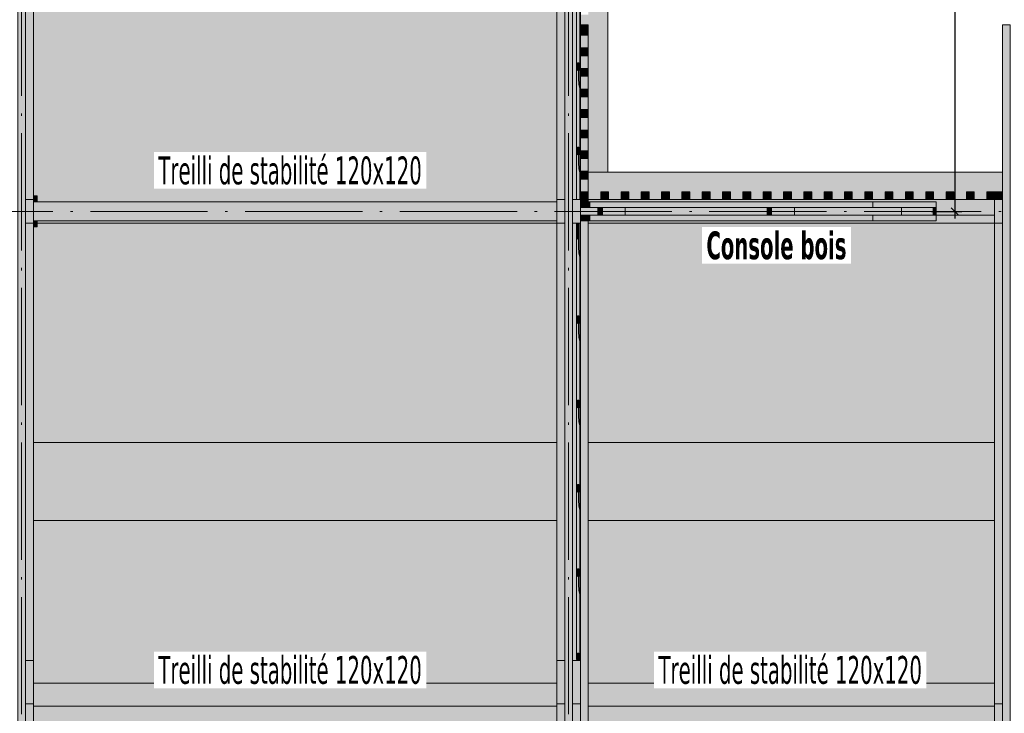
# Model space of a CAD drawing. Header units: millimetres. Extents: x 0 to 1517, y -116 to 725.
# Tile 76 of 256: x 738 to 822, y -5 to 55. Entities that reach past the tile are written whole.
import ezdxf

# ---------------------------------------------------------------- set-up
doc = ezdxf.new("R2010")
doc.units = ezdxf.units.MM
doc.linetypes.add('CADWORK_5', pattern=[13.2, 10, -1.5, 0.2, -1.5])
doc.layers.add('Ech.1_75', color=7, linetype='Continuous')
doc.styles.add('tahoma-', font='txt', dxfattribs={"height": 1})
doc.styles.add('tahoma-b', font='txt', dxfattribs={"height": 1})
doc.styles.add('tahoma-z-r', font='txt', dxfattribs={"width": 0.704918})
doc.dimstyles.new('ISO-25', dxfattribs={"dimtxt": 2.5, "dimasz": 2.5, "dimexe": 1.25, "dimexo": 0.625, "dimtad": 1, "dimtxsty": 'Standard', "dimcen": 2.5, "dimadec": 0, "dimazin": 0, "dimtfac": 1, "dimtmove": 0, "dimatfit": 3, "dimfxl": 1, "dimarcsym": 0})

# ---------------------------------------------------------------- blocks, each defined once
blk = doc.blocks.new('cw-dimension-symbol2')
at = {"color": 0, "linetype": 'Continuous', "lineweight": -2}
for p, q in [((-1, 0), (1, 0)), ((-0.5, -0.5), (0.5, 0.5))]:
    blk.add_line(p, q, dxfattribs=at)
blk = doc.blocks.new('*D210')
at = {"layer": 'Defpoints', "color": 0}
for p in [(816.193, 93.655), (816.193, 38.322), (818.193, 38.322)]:
    blk.add_point(p, dxfattribs=at)
at = {"layer": 'Ech.1_75', "color": 0, "linetype": 'Continuous', "lineweight": -2}
for p, q in [((816.193, 93.655), (818.793, 93.655)), ((818.193, 93.055), (818.193, 38.922)), ((816.193, 38.322), (818.793, 38.322))]:
    blk.add_line(p, q, dxfattribs=at)
at = {"layer": 'Ech.1_75', "color": 0, "lineweight": -2, "xscale": 0.6000000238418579, "yscale": 0.6000000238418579, "zscale": 0.6000000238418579}
for p, rotation in [((818.193, 93.655), 90), ((818.193, 38.322), 270)]:
    blk.add_blockref('cw-dimension-symbol2', p, dxfattribs=dict(at, rotation=rotation))
at = {"layer": 'Ech.1_75', "color": 7, "linetype": 'Continuous', "lineweight": 5, "insert": (815.943, 65.988), "char_height": 2.5, "attachment_point": 5, "rotation": 90, "style": 'tahoma-z-r'}
blk.add_mtext('4150', dxfattribs=at)

msp = doc.modelspace()

# ---------------------------------------------------------------- hatches: boundary and pattern name
at = {"layer": 'Ech.1_75', "linetype": 'Continuous', "lineweight": 5, "true_color": 0xf3f3f3, "transparency": 33554687}
for points in [[(784.249, 56.455), (783.931, 56.455), (783.931, 56.588), (783.964, 56.588), (783.964, 64.855), (783.931, 64.855), (783.931, 64.988), (784.249, 64.988), (784.249, 92.655), (783.582, 92.655), (783.582, 92.855), (739.582, 92.855), (739.582, 39.655), (739.916, 39.655), (739.916, 39.122), (784.249, 39.122), (784.249, 56.455)], [(788.582, 92.855), (786.916, 92.855), (786.916, 91.988), (786.249, 91.988), (786.249, 90.9), (786.916, 90.9), (786.916, 90.233), (786.249, 90.233), (786.249, 89.144), (786.916, 89.144), (786.916, 88.477), (786.249, 88.477), (786.249, 87.388), (786.916, 87.388), (786.916, 86.722), (786.249, 86.722), (786.249, 85.633), (786.916, 85.633), (786.916, 84.966), (786.249, 84.966), (786.249, 83.877), (786.916, 83.877), (786.916, 83.211), (786.249, 83.211), (786.249, 82.122), (786.916, 82.122), (786.916, 81.455), (786.249, 81.455), (786.249, 80.366), (786.916, 80.366), (786.916, 79.7), (786.249, 79.7), (786.249, 78.611), (786.916, 78.611), (786.916, 77.944), (786.249, 77.944), (786.249, 76.855), (786.916, 76.855), (786.916, 76.188), (786.249, 76.188), (786.249, 75.1), (786.916, 75.1), (786.916, 74.433), (786.249, 74.433), (786.249, 73.344), (786.916, 73.344), (786.916, 72.677), (786.249, 72.677), (786.249, 71.588), (786.916, 71.588), (786.916, 70.922), (786.249, 70.922), (786.249, 69.833), (786.916, 69.833), (786.916, 69.166), (786.249, 69.166), (786.249, 68.077), (786.916, 68.077), (786.916, 67.411), (786.249, 67.411), (786.249, 66.322), (786.916, 66.322), (786.916, 65.655), (786.249, 65.655), (786.249, 65.188), (786.356, 65.188), (786.356, 65.088), (786.782, 65.088, -0.414214), (787.216, 64.655), (787.216, 63.042), (786.882, 63.042), (786.882, 63.9), (786.249, 63.9), (786.249, 62.811), (786.916, 62.811), (786.916, 62.144), (786.249, 62.144), (786.249, 61.055), (786.916, 61.055), (786.916, 60.388), (786.249, 60.388), (786.249, 59.3), (786.916, 59.3), (786.916, 58.633), (786.249, 58.633), (786.249, 57.544), (786.916, 57.544), (786.916, 56.877), (786.249, 56.877), (786.249, 55.788), (786.916, 55.788), (786.916, 55.122), (786.249, 55.122), (786.249, 54.25), (786.916, 54.25), (786.916, 41.655), (788.582, 41.655), (788.582, 92.855)], [(822.249, 41.655), (786.916, 41.655), (786.916, 39.322), (787.982, 39.322), (787.982, 39.988), (788.649, 39.988), (788.649, 39.322), (789.716, 39.322), (789.716, 39.988), (790.382, 39.988), (790.382, 39.322), (791.449, 39.322), (791.449, 39.988), (792.116, 39.988), (792.116, 39.322), (793.182, 39.322), (793.182, 39.988), (793.849, 39.988), (793.849, 39.322), (794.916, 39.322), (794.916, 39.988), (795.582, 39.988), (795.582, 39.322), (796.649, 39.322), (796.649, 39.988), (797.316, 39.988), (797.316, 39.322), (798.382, 39.322), (798.382, 39.988), (799.049, 39.988), (799.049, 39.322), (800.116, 39.322), (800.116, 39.988), (800.782, 39.988), (800.782, 39.322), (801.849, 39.322), (801.849, 39.988), (802.516, 39.988), (802.516, 39.322), (803.582, 39.322), (803.582, 39.988), (804.249, 39.988), (804.249, 39.322), (805.316, 39.322), (805.316, 39.988), (805.982, 39.988), (805.982, 39.322), (807.049, 39.322), (807.049, 39.988), (807.716, 39.988), (807.716, 39.322), (808.782, 39.322), (808.782, 39.988), (809.449, 39.988), (809.449, 39.322), (810.516, 39.322), (810.516, 39.988), (811.182, 39.988), (811.182, 39.322), (812.249, 39.322), (812.249, 39.988), (812.916, 39.988), (812.916, 39.322), (813.982, 39.322), (813.982, 39.988), (814.649, 39.988), (814.649, 39.322), (815.716, 39.322), (815.716, 39.988), (816.382, 39.988), (816.382, 39.322), (817.449, 39.322), (817.449, 39.988), (818.116, 39.988), (818.116, 39.322), (819.182, 39.322), (819.182, 39.988), (819.849, 39.988), (819.849, 39.322), (820.916, 39.322), (820.916, 39.988), (822.249, 39.988), (822.249, 41.655)], [(739.916, 39.655), (739.582, 39.655), (739.582, 39.122), (739.916, 39.122), (739.916, 39.655)], [(822.249, 39.988), (821.582, 39.988), (821.582, 39.322), (822.249, 39.322), (822.249, 39.988)], [(786.916, 37.322), (821.582, 37.322), (821.582, 37.988), (816.607, 37.988), (816.607, 37.522), (786.916, 37.522), (786.916, 37.322)], [(739.916, 37.522), (739.582, 37.522), (739.582, 36.988), (739.916, 36.988), (739.916, 37.522)], [(739.582, 18.588), (784.249, 18.588), (784.249, 37.322), (739.916, 37.322), (739.916, 36.988), (739.582, 36.988), (739.582, 18.588)], [(739.916, 37.322), (784.249, 37.322), (784.249, 37.522), (739.916, 37.522), (739.916, 37.322)], [(786.916, 18.588), (821.582, 18.588), (821.582, 37.322), (786.916, 37.322), (786.916, 18.588)], [(739.582, 11.922), (784.249, 11.922), (784.249, 18.588), (739.582, 18.588), (739.582, 11.922)], [(786.916, 11.922), (821.582, 11.922), (821.582, 18.588), (786.916, 18.588), (786.916, 11.922)], [(784.249, 11.922), (739.582, 11.922), (739.582, -1.945), (784.249, -1.945), (784.249, 11.922)], [(821.582, 11.922), (786.916, 11.922), (786.916, -1.945), (821.582, -1.945), (821.582, 11.922)], [(784.249, -1.945), (739.582, -1.945), (739.582, -3.924), (784.249, -3.924), (784.249, -1.945)], [(821.582, -1.945), (786.916, -1.945), (786.916, -3.924), (821.582, -3.924), (821.582, -1.945)]]:
    msp.add_hatch(color=7, dxfattribs=at).paths.add_polyline_path(points)
at = {"layer": 'Ech.1_75', "linetype": 'Continuous', "lineweight": 5, "true_color": 0xd4c4b3, "transparency": 33554687}
for points in [[(785.916, 92.655), (785.582, 92.655), (785.582, 39.322), (785.916, 39.322), (785.916, 92.655)], [(786.249, 92.655), (786.209, 92.655), (786.209, 39.322), (786.249, 39.322), (786.249, 92.655)], [(738.249, -86.273), (738.916, -86.273), (738.916, 88.189), (738.249, 88.189), (738.249, -86.273)], [(785.582, 88.189), (784.916, 88.189), (784.916, -86.273), (785.582, -86.273), (785.582, 88.189)], [(739.582, 57.958), (738.916, 57.958), (738.916, 39.322), (739.582, 39.322), (739.582, 57.958)], [(784.249, 39.322), (784.916, 39.322), (784.916, 57.958), (784.249, 57.958), (784.249, 39.322)], [(786.249, 54.033), (786.916, 54.033), (786.916, 54.25), (786.249, 54.25), (786.249, 54.033)], [(822.916, 54.25), (822.249, 54.25), (822.249, -16.012), (822.916, -16.012), (822.916, 54.25)], [(786.916, 53.366), (786.249, 53.366), (786.249, 52.277), (786.916, 52.277), (786.916, 53.366)], [(786.916, 51.611), (786.249, 51.611), (786.249, 50.522), (786.916, 50.522), (786.916, 51.611)], [(786.916, 49.855), (786.249, 49.855), (786.249, 48.766), (786.916, 48.766), (786.916, 49.855)], [(786.916, 48.1), (786.249, 48.1), (786.249, 47.011), (786.916, 47.011), (786.916, 48.1)], [(786.916, 46.344), (786.249, 46.344), (786.249, 45.255), (786.916, 45.255), (786.916, 46.344)], [(786.916, 44.588), (786.249, 44.588), (786.249, 43.5), (786.916, 43.5), (786.916, 44.588)], [(786.916, 42.833), (786.249, 42.833), (786.249, 41.744), (786.916, 41.744), (786.916, 42.833)], [(786.916, 41.077), (786.249, 41.077), (786.249, 39.988), (786.916, 39.988), (786.916, 41.077)], [(786.916, 39.322), (786.249, 39.322), (786.249, 39.122), (786.916, 39.122), (786.916, 39.322)], [(786.249, 37.988), (787.752, 37.988), (787.752, 38.655), (786.249, 38.655), (786.249, 37.988)], [(790.08, 37.988), (802.179, 37.988), (802.179, 38.655), (790.08, 38.655), (790.08, 37.988)], [(804.508, 37.988), (813.633, 37.988), (813.633, 38.655), (804.508, 38.655), (804.508, 37.988)], [(816.607, 38.655), (816.349, 38.655), (816.349, 37.988), (816.607, 37.988), (816.607, 38.655)], [(739.582, 37.322), (738.916, 37.322), (738.916, -0.032), (739.582, -0.032), (739.582, 37.322)], [(784.249, -0.032), (784.916, -0.032), (784.916, 37.322), (784.249, 37.322), (784.249, -0.032)], [(785.916, 37.322), (785.582, 37.322), (785.582, -0.032), (785.956, -0.032), (785.916, 0.128), (785.916, 37.322)], [(786.249, 37.322), (786.209, 37.322), (786.209, 0.128), (786.169, -0.032), (786.249, -0.032), (786.249, 37.322)], [(786.916, 37.522), (786.249, 37.522), (786.249, -16.012), (786.916, -16.012), (786.916, 37.522)], [(821.582, -3.724), (822.249, -3.724), (822.249, 37.322), (821.582, 37.322), (821.582, -3.724)], [(786.109, 0.608), (786.016, 0.608), (786.016, -0.032), (786.109, -0.032), (786.109, 0.608)], [(738.916, -3.724), (739.582, -3.724), (739.582, -0.032), (738.916, -0.032), (738.916, -3.724)], [(784.249, -3.724), (784.916, -3.724), (784.916, -0.032), (784.249, -0.032), (784.249, -3.724)], [(785.582, -3.724), (786.249, -3.724), (786.249, -0.032), (785.582, -0.032), (785.582, -3.724)]]:
    msp.add_hatch(color=9, dxfattribs=at).paths.add_polyline_path(points)
at = {"layer": 'Ech.1_75', "linetype": 'Continuous', "lineweight": 5, "true_color": 0xeae1d7, "transparency": 33554687}
for points in [[(786.102, 58.155), (786.022, 58.155), (786.022, 57.568), (785.956, 57.568), (785.916, 57.408), (785.916, 50.528), (785.956, 50.368), (786.016, 50.368), (786.016, 51.008), (786.109, 51.008), (786.109, 50.368), (786.169, 50.368), (786.209, 50.528), (786.209, 56.021), (786.173, 56.118), (786.143, 56.244), (786.121, 56.392), (786.107, 56.557), (786.102, 56.707), (786.102, 56.729), (786.102, 58.155)], [(786.102, 50.955), (786.022, 50.955), (786.022, 50.368), (785.956, 50.368), (785.916, 50.208), (785.916, 43.328), (785.956, 43.168), (786.016, 43.168), (786.016, 43.808), (786.109, 43.808), (786.109, 43.168), (786.169, 43.168), (786.209, 43.328), (786.209, 48.821), (786.173, 48.918), (786.143, 49.044), (786.121, 49.192), (786.107, 49.357), (786.102, 49.507), (786.102, 49.529), (786.102, 50.955)], [(785.916, 50.208), (785.956, 50.368), (785.916, 50.528), (785.916, 50.208)], [(786.022, 51.008), (786.016, 51.008), (786.016, 50.368), (786.022, 50.368), (786.022, 51.008)], [(786.102, 51.008), (786.022, 51.008), (786.022, 50.955), (786.102, 50.955), (786.102, 51.008)], [(786.169, 50.368), (786.109, 50.368), (786.109, 51.008), (786.102, 51.008), (786.102, 49.529), (786.102, 49.507), (786.107, 49.357), (786.121, 49.192), (786.143, 49.044), (786.173, 48.918), (786.209, 48.821), (786.209, 50.528), (786.169, 50.368)], [(785.916, 39.322), (786.209, 39.322), (786.209, 41.621), (786.173, 41.718), (786.143, 41.844), (786.121, 41.992), (786.107, 42.157), (786.102, 42.307), (786.102, 42.329), (786.102, 43.755), (786.022, 43.755), (786.022, 43.168), (785.956, 43.168), (785.916, 43.008), (785.916, 39.322)], [(786.022, 43.808), (786.016, 43.808), (786.016, 43.168), (786.022, 43.168), (786.022, 43.808)], [(786.102, 43.808), (786.022, 43.808), (786.022, 43.755), (786.102, 43.755), (786.102, 43.808)], [(786.169, 43.168), (786.109, 43.168), (786.109, 43.808), (786.102, 43.808), (786.102, 42.329), (786.102, 42.307), (786.107, 42.157), (786.121, 41.992), (786.143, 41.844), (786.173, 41.718), (786.209, 41.621), (786.209, 43.328), (786.169, 43.168)], [(785.916, 43.008), (785.956, 43.168), (785.916, 43.328), (785.916, 43.008)], [(785.956, 37.322), (785.916, 37.322), (785.916, 35.808), (785.956, 35.968), (785.956, 37.322)], [(785.956, 35.968), (786.022, 35.968), (786.022, 37.322), (785.956, 37.322), (785.956, 35.968)], [(786.022, 36.555), (786.102, 36.555), (786.102, 37.322), (786.022, 37.322), (786.022, 36.555)], [(786.209, 37.322), (786.102, 37.322), (786.102, 35.129), (786.102, 35.107), (786.107, 34.957), (786.121, 34.792), (786.143, 34.644), (786.173, 34.518), (786.209, 34.421), (786.209, 37.322)], [(786.102, 36.555), (786.022, 36.555), (786.022, 35.968), (785.956, 35.968), (785.916, 35.808), (785.916, 28.928), (785.956, 28.768), (786.016, 28.768), (786.016, 29.408), (786.109, 29.408), (786.109, 28.768), (786.169, 28.768), (786.209, 28.928), (786.209, 34.421), (786.173, 34.518), (786.143, 34.644), (786.121, 34.792), (786.107, 34.957), (786.102, 35.107), (786.102, 35.129), (786.102, 36.555)], [(786.022, 29.408), (786.016, 29.408), (786.016, 28.768), (786.022, 28.768), (786.022, 29.408)], [(786.102, 29.408), (786.022, 29.408), (786.022, 29.355), (786.102, 29.355), (786.102, 29.408)], [(786.169, 28.768), (786.109, 28.768), (786.109, 29.408), (786.102, 29.408), (786.102, 27.929), (786.102, 27.907), (786.107, 27.757), (786.121, 27.592), (786.143, 27.444), (786.173, 27.318), (786.209, 27.221), (786.209, 28.928), (786.169, 28.768)], [(786.102, 29.355), (786.022, 29.355), (786.022, 28.768), (785.956, 28.768), (785.916, 28.608), (785.916, 21.728), (785.956, 21.568), (786.016, 21.568), (786.016, 22.208), (786.109, 22.208), (786.109, 21.568), (786.169, 21.568), (786.209, 21.728), (786.209, 27.221), (786.173, 27.318), (786.143, 27.444), (786.121, 27.592), (786.107, 27.757), (786.102, 27.907), (786.102, 27.929), (786.102, 29.355)], [(785.916, 28.608), (785.956, 28.768), (785.916, 28.928), (785.916, 28.608)], [(786.102, 22.155), (786.022, 22.155), (786.022, 21.568), (785.956, 21.568), (785.916, 21.408), (785.916, 14.528), (785.956, 14.368), (786.016, 14.368), (786.016, 15.008), (786.109, 15.008), (786.109, 14.368), (786.169, 14.368), (786.209, 14.528), (786.209, 20.021), (786.173, 20.118), (786.143, 20.244), (786.121, 20.392), (786.107, 20.557), (786.102, 20.707), (786.102, 20.729), (786.102, 22.155)], [(786.022, 22.208), (786.016, 22.208), (786.016, 21.568), (786.022, 21.568), (786.022, 22.208)], [(786.102, 22.208), (786.022, 22.208), (786.022, 22.155), (786.102, 22.155), (786.102, 22.208)], [(786.169, 21.568), (786.109, 21.568), (786.109, 22.208), (786.102, 22.208), (786.102, 20.729), (786.102, 20.707), (786.107, 20.557), (786.121, 20.392), (786.143, 20.244), (786.173, 20.118), (786.209, 20.021), (786.209, 21.728), (786.169, 21.568)], [(785.916, 21.408), (785.956, 21.568), (785.916, 21.728), (785.916, 21.408)], [(786.102, 14.955), (786.022, 14.955), (786.022, 14.368), (785.956, 14.368), (785.916, 14.208), (785.916, 7.328), (785.956, 7.168), (786.016, 7.168), (786.016, 7.808), (786.109, 7.808), (786.109, 7.168), (786.169, 7.168), (786.209, 7.328), (786.209, 12.821), (786.173, 12.918), (786.143, 13.044), (786.121, 13.192), (786.107, 13.357), (786.102, 13.507), (786.102, 13.529), (786.102, 14.955)], [(785.916, 14.208), (785.956, 14.368), (785.916, 14.528), (785.916, 14.208)], [(786.022, 15.008), (786.016, 15.008), (786.016, 14.368), (786.022, 14.368), (786.022, 15.008)], [(786.102, 15.008), (786.022, 15.008), (786.022, 14.955), (786.102, 14.955), (786.102, 15.008)], [(786.169, 14.368), (786.109, 14.368), (786.109, 15.008), (786.102, 15.008), (786.102, 13.529), (786.102, 13.507), (786.107, 13.357), (786.121, 13.192), (786.143, 13.044), (786.173, 12.918), (786.209, 12.821), (786.209, 14.528), (786.169, 14.368)], [(786.102, 7.755), (786.022, 7.755), (786.022, 7.168), (785.956, 7.168), (785.916, 7.008), (785.916, 0.128), (785.956, -0.032), (786.016, -0.032), (786.016, 0.608), (786.109, 0.608), (786.109, -0.032), (786.169, -0.032), (786.209, 0.128), (786.209, 5.621), (786.173, 5.718), (786.143, 5.844), (786.121, 5.992), (786.107, 6.157), (786.102, 6.307), (786.102, 6.329), (786.102, 7.755)], [(786.022, 7.808), (786.016, 7.808), (786.016, 7.168), (786.022, 7.168), (786.022, 7.808)], [(786.102, 7.808), (786.022, 7.808), (786.022, 7.755), (786.102, 7.755), (786.102, 7.808)], [(786.169, 7.168), (786.109, 7.168), (786.109, 7.808), (786.102, 7.808), (786.102, 6.329), (786.102, 6.307), (786.107, 6.157), (786.121, 5.992), (786.143, 5.844), (786.173, 5.718), (786.209, 5.621), (786.209, 7.328), (786.169, 7.168)], [(785.956, 7.168), (785.916, 7.328), (785.916, 7.008), (785.956, 7.168)]]:
    msp.add_hatch(color=254, dxfattribs=at).paths.add_polyline_path(points)
at = {"layer": 'Ech.1_75', "linetype": 'Continuous', "lineweight": 5, "true_color": 0xeaddd7, "transparency": 33554687}
for points in [[(786.249, 53.366), (786.916, 53.366), (786.916, 54.033), (786.249, 54.033), (786.249, 53.366)], [(786.249, 51.611), (786.916, 51.611), (786.916, 52.277), (786.249, 52.277), (786.249, 51.611)], [(786.249, 49.855), (786.916, 49.855), (786.916, 50.522), (786.249, 50.522), (786.249, 49.855)], [(786.249, 48.1), (786.916, 48.1), (786.916, 48.766), (786.249, 48.766), (786.249, 48.1)], [(786.249, 46.344), (786.916, 46.344), (786.916, 47.011), (786.249, 47.011), (786.249, 46.344)], [(786.249, 44.588), (786.916, 44.588), (786.916, 45.255), (786.249, 45.255), (786.249, 44.588)], [(786.249, 42.833), (786.916, 42.833), (786.916, 43.5), (786.249, 43.5), (786.249, 42.833)], [(786.249, 41.077), (786.916, 41.077), (786.916, 41.744), (786.249, 41.744), (786.249, 41.077)], [(786.249, 39.322), (786.916, 39.322), (786.916, 39.988), (786.249, 39.988), (786.249, 39.322)], [(787.982, 39.322), (788.649, 39.322), (788.649, 39.988), (787.982, 39.988), (787.982, 39.322)], [(789.716, 39.322), (790.382, 39.322), (790.382, 39.988), (789.716, 39.988), (789.716, 39.322)], [(791.449, 39.322), (792.116, 39.322), (792.116, 39.988), (791.449, 39.988), (791.449, 39.322)], [(793.182, 39.322), (793.849, 39.322), (793.849, 39.988), (793.182, 39.988), (793.182, 39.322)], [(794.916, 39.322), (795.582, 39.322), (795.582, 39.988), (794.916, 39.988), (794.916, 39.322)], [(796.649, 39.322), (797.316, 39.322), (797.316, 39.988), (796.649, 39.988), (796.649, 39.322)], [(798.382, 39.322), (799.049, 39.322), (799.049, 39.988), (798.382, 39.988), (798.382, 39.322)], [(800.116, 39.322), (800.782, 39.322), (800.782, 39.988), (800.116, 39.988), (800.116, 39.322)], [(801.849, 39.322), (802.516, 39.322), (802.516, 39.988), (801.849, 39.988), (801.849, 39.322)], [(803.582, 39.322), (804.249, 39.322), (804.249, 39.988), (803.582, 39.988), (803.582, 39.322)], [(805.316, 39.322), (805.982, 39.322), (805.982, 39.988), (805.316, 39.988), (805.316, 39.322)], [(807.049, 39.322), (807.716, 39.322), (807.716, 39.988), (807.049, 39.988), (807.049, 39.322)], [(808.782, 39.322), (809.449, 39.322), (809.449, 39.988), (808.782, 39.988), (808.782, 39.322)], [(810.516, 39.322), (811.182, 39.322), (811.182, 39.988), (810.516, 39.988), (810.516, 39.322)], [(812.249, 39.322), (812.916, 39.322), (812.916, 39.988), (812.249, 39.988), (812.249, 39.322)], [(813.982, 39.322), (814.649, 39.322), (814.649, 39.988), (813.982, 39.988), (813.982, 39.322)], [(815.716, 39.322), (816.382, 39.322), (816.382, 39.988), (815.716, 39.988), (815.716, 39.322)], [(817.449, 39.322), (818.116, 39.322), (818.116, 39.988), (817.449, 39.988), (817.449, 39.322)], [(819.182, 39.322), (819.849, 39.322), (819.849, 39.988), (819.182, 39.988), (819.182, 39.322)], [(820.916, 39.322), (821.582, 39.322), (821.582, 39.988), (820.916, 39.988), (820.916, 39.322)]]:
    msp.add_hatch(color=254, dxfattribs=at).paths.add_polyline_path(points)
at = {"layer": 'Ech.1_75', "linetype": 'Continuous', "lineweight": 5, "true_color": 0xe0c8b3, "transparency": 33554687}
for points in [[(738.916, 37.322), (739.582, 37.322), (739.582, 39.322), (738.916, 39.322), (738.916, 37.322)], [(784.916, 39.322), (784.249, 39.322), (784.249, 37.322), (784.916, 37.322), (784.916, 39.322)], [(786.249, 39.322), (785.582, 39.322), (785.582, 37.322), (786.249, 37.322), (786.249, 39.322)], [(822.249, 39.322), (821.582, 39.322), (821.582, 37.322), (822.249, 37.322), (822.249, 39.322)], [(739.582, -3.724), (738.916, -3.724), (738.916, -5.724), (739.582, -5.724), (739.582, -3.724)], [(784.916, -3.724), (784.249, -3.724), (784.249, -5.724), (784.916, -5.724), (784.916, -3.724)], [(786.249, -3.724), (785.582, -3.724), (785.582, -5.724), (786.249, -5.724), (786.249, -3.724)], [(821.582, -5.724), (822.249, -5.724), (822.249, -3.724), (821.582, -3.724), (821.582, -5.724)]]:
    msp.add_hatch(color=9, dxfattribs=at).paths.add_polyline_path(points)
at = {"layer": 'Ech.1_75', "linetype": 'Continuous', "lineweight": 5, "true_color": 0xe3bbbb, "transparency": 33554687}
for points in [[(784.249, 39.122), (739.582, 39.122), (739.582, 37.522), (784.249, 37.522), (784.249, 39.122)], [(787.049, 39.122), (786.249, 39.122), (786.249, 38.655), (787.049, 38.655), (787.049, 39.122)], [(786.249, 37.522), (787.049, 37.522), (787.049, 37.988), (786.249, 37.988), (786.249, 37.522)], [(739.582, -5.524), (784.249, -5.524), (784.249, -3.924), (739.582, -3.924), (739.582, -5.524)], [(786.916, -5.524), (821.582, -5.524), (821.582, -3.924), (786.916, -3.924), (786.916, -5.524)]]:
    msp.add_hatch(color=9, dxfattribs=at).paths.add_polyline_path(points)
at = {"layer": 'Ech.1_75', "linetype": 'Continuous', "lineweight": 5, "true_color": 0xe0d1b3, "transparency": 33554687}
msp.add_hatch(color=254, dxfattribs=at).paths.add_polyline_path([(816.607, 37.988), (821.582, 37.988), (821.582, 39.322), (786.916, 39.322), (786.916, 39.122), (816.607, 39.122), (816.607, 37.988)])
at = {"layer": 'Ech.1_75', "linetype": 'Continuous', "lineweight": 5, "true_color": 0xe0d9d1, "transparency": 33554687}
for points in [[(811.195, 39.122), (787.049, 39.122), (787.049, 38.655), (811.195, 38.655), (811.195, 39.122)], [(816.607, 39.122), (811.195, 39.122), (811.195, 38.655), (816.607, 38.655), (816.607, 39.122)], [(787.049, 37.522), (811.195, 37.522), (811.195, 37.988), (787.049, 37.988), (787.049, 37.522)], [(816.607, 37.988), (811.195, 37.988), (811.195, 37.522), (816.607, 37.522), (816.607, 37.988)]]:
    msp.add_hatch(color=254, dxfattribs=at).paths.add_polyline_path(points)
at = {"layer": 'Ech.1_75', "linetype": 'Continuous', "lineweight": 5, "true_color": 0xf7d1b3, "transparency": 33554687}
for points in [[(787.752, 37.988), (788.14, 37.988), (788.14, 38.655), (787.752, 38.655), (787.752, 37.988)], [(788.14, 37.988), (790.08, 37.988), (790.08, 38.655), (788.14, 38.655), (788.14, 37.988)], [(802.179, 37.988), (802.568, 37.988), (802.568, 38.655), (802.179, 38.655), (802.179, 37.988)], [(802.568, 37.988), (804.508, 37.988), (804.508, 38.655), (802.568, 38.655), (802.568, 37.988)], [(813.633, 37.988), (816.349, 37.988), (816.349, 38.655), (813.633, 38.655), (813.633, 37.988)]]:
    msp.add_hatch(color=254, dxfattribs=at).paths.add_polyline_path(points)

# ---------------------------------------------------------------- linework, layer by layer
at = {"layer": 'Ech.1_75', "color": 9, "linetype": 'Continuous', "lineweight": 5}
msp.add_line((739.582, 37.322), (739.916, 37.322), dxfattribs=at)
at = {"layer": 'Ech.1_75', "color": 7, "linetype": 'CADWORK_5', "lineweight": 5}
for points in [[(738.582, -97.012), (738.582, 215.655)], [(785.249, -97.012), (785.249, 215.655)], [(665.249, 38.322), (923.977, 38.322)]]:
    msp.add_lwpolyline(points, dxfattribs=at)
at = {"layer": 'Ech.1_75', "color": 7, "linetype": 'Continuous', "lineweight": 5}
for points in [[(784.249, 56.455), (783.931, 56.455), (783.931, 56.588), (783.964, 56.588), (783.964, 64.855), (783.931, 64.855), (783.931, 64.988), (784.249, 64.988), (784.249, 92.655), (783.582, 92.655), (783.582, 92.855), (739.582, 92.855), (739.582, 39.655), (739.916, 39.655), (739.916, 39.122), (784.249, 39.122), (784.249, 56.455)], [(785.916, 92.655), (785.582, 92.655), (785.582, 39.322), (785.916, 39.322), (785.916, 92.655)], [(786.249, 92.655), (786.209, 92.655), (786.209, 39.322), (786.249, 39.322), (786.249, 92.655)], [(738.249, -86.273), (738.916, -86.273), (738.916, 88.189), (738.249, 88.189), (738.249, -86.273)], [(785.582, 88.189), (784.916, 88.189), (784.916, -86.273), (785.582, -86.273), (785.582, 88.189)], [(786.102, 58.155), (786.022, 58.155), (786.022, 57.568), (785.956, 57.568), (785.916, 57.408), (785.916, 50.528), (785.956, 50.368), (786.016, 50.368), (786.016, 51.008), (786.109, 51.008), (786.109, 50.368), (786.169, 50.368), (786.209, 50.528), (786.209, 56.021), (786.173, 56.118), (786.143, 56.244), (786.121, 56.392), (786.107, 56.557), (786.102, 56.707), (786.102, 56.729), (786.102, 58.155)], [(739.582, 57.958), (738.916, 57.958), (738.916, 39.322), (739.582, 39.322), (739.582, 57.958)], [(784.249, 39.322), (784.916, 39.322), (784.916, 57.958), (784.249, 57.958), (784.249, 39.322)], [(786.249, 54.033), (786.916, 54.033), (786.916, 54.25), (786.249, 54.25), (786.249, 54.033)], [(786.249, 53.366), (786.916, 53.366), (786.916, 54.033), (786.249, 54.033), (786.249, 53.366)], [(822.916, 54.25), (822.249, 54.25), (822.249, -16.012), (822.916, -16.012), (822.916, 54.25)], [(786.916, 53.366), (786.249, 53.366), (786.249, 52.277), (786.916, 52.277), (786.916, 53.366)], [(786.249, 51.611), (786.916, 51.611), (786.916, 52.277), (786.249, 52.277), (786.249, 51.611)], [(786.916, 51.611), (786.249, 51.611), (786.249, 50.522), (786.916, 50.522), (786.916, 51.611)], [(786.102, 50.955), (786.022, 50.955), (786.022, 50.368), (785.956, 50.368), (785.916, 50.208), (785.916, 43.328), (785.956, 43.168), (786.016, 43.168), (786.016, 43.808), (786.109, 43.808), (786.109, 43.168), (786.169, 43.168), (786.209, 43.328), (786.209, 48.821), (786.173, 48.918), (786.143, 49.044), (786.121, 49.192), (786.107, 49.357), (786.102, 49.507), (786.102, 49.529), (786.102, 50.955)], [(785.916, 50.208), (785.956, 50.368), (785.916, 50.528), (785.916, 50.208)], [(786.022, 51.008), (786.016, 51.008), (786.016, 50.368), (786.022, 50.368), (786.022, 51.008)], [(786.102, 51.008), (786.022, 51.008), (786.022, 50.955), (786.102, 50.955), (786.102, 51.008)], [(786.169, 50.368), (786.109, 50.368), (786.109, 51.008), (786.102, 51.008), (786.102, 49.529), (786.102, 49.507), (786.107, 49.357), (786.121, 49.192), (786.143, 49.044), (786.173, 48.918), (786.209, 48.821), (786.209, 50.528), (786.169, 50.368)], [(786.249, 49.855), (786.916, 49.855), (786.916, 50.522), (786.249, 50.522), (786.249, 49.855)], [(786.916, 49.855), (786.249, 49.855), (786.249, 48.766), (786.916, 48.766), (786.916, 49.855)], [(786.249, 48.1), (786.916, 48.1), (786.916, 48.766), (786.249, 48.766), (786.249, 48.1)], [(786.916, 48.1), (786.249, 48.1), (786.249, 47.011), (786.916, 47.011), (786.916, 48.1)], [(786.249, 46.344), (786.916, 46.344), (786.916, 47.011), (786.249, 47.011), (786.249, 46.344)], [(786.916, 46.344), (786.249, 46.344), (786.249, 45.255), (786.916, 45.255), (786.916, 46.344)], [(786.249, 44.588), (786.916, 44.588), (786.916, 45.255), (786.249, 45.255), (786.249, 44.588)], [(786.916, 44.588), (786.249, 44.588), (786.249, 43.5), (786.916, 43.5), (786.916, 44.588)], [(785.916, 39.322), (786.209, 39.322), (786.209, 41.621), (786.173, 41.718), (786.143, 41.844), (786.121, 41.992), (786.107, 42.157), (786.102, 42.307), (786.102, 42.329), (786.102, 43.755), (786.022, 43.755), (786.022, 43.168), (785.956, 43.168), (785.916, 43.008), (785.916, 39.322)], [(786.022, 43.808), (786.016, 43.808), (786.016, 43.168), (786.022, 43.168), (786.022, 43.808)], [(786.102, 43.808), (786.022, 43.808), (786.022, 43.755), (786.102, 43.755), (786.102, 43.808)], [(786.169, 43.168), (786.109, 43.168), (786.109, 43.808), (786.102, 43.808), (786.102, 42.329), (786.102, 42.307), (786.107, 42.157), (786.121, 41.992), (786.143, 41.844), (786.173, 41.718), (786.209, 41.621), (786.209, 43.328), (786.169, 43.168)], [(785.916, 43.008), (785.956, 43.168), (785.916, 43.328), (785.916, 43.008)], [(786.249, 42.833), (786.916, 42.833), (786.916, 43.5), (786.249, 43.5), (786.249, 42.833)], [(786.916, 42.833), (786.249, 42.833), (786.249, 41.744), (786.916, 41.744), (786.916, 42.833)], [(786.249, 41.077), (786.916, 41.077), (786.916, 41.744), (786.249, 41.744), (786.249, 41.077)], [(822.249, 41.655), (786.916, 41.655), (786.916, 39.322), (787.982, 39.322), (787.982, 39.988), (788.649, 39.988), (788.649, 39.322), (789.716, 39.322), (789.716, 39.988), (790.382, 39.988), (790.382, 39.322), (791.449, 39.322), (791.449, 39.988), (792.116, 39.988), (792.116, 39.322), (793.182, 39.322), (793.182, 39.988), (793.849, 39.988), (793.849, 39.322), (794.916, 39.322), (794.916, 39.988), (795.582, 39.988), (795.582, 39.322), (796.649, 39.322), (796.649, 39.988), (797.316, 39.988), (797.316, 39.322), (798.382, 39.322), (798.382, 39.988), (799.049, 39.988), (799.049, 39.322), (800.116, 39.322), (800.116, 39.988), (800.782, 39.988), (800.782, 39.322), (801.849, 39.322), (801.849, 39.988), (802.516, 39.988), (802.516, 39.322), (803.582, 39.322), (803.582, 39.988), (804.249, 39.988), (804.249, 39.322), (805.316, 39.322), (805.316, 39.988), (805.982, 39.988), (805.982, 39.322), (807.049, 39.322), (807.049, 39.988), (807.716, 39.988), (807.716, 39.322), (808.782, 39.322), (808.782, 39.988), (809.449, 39.988), (809.449, 39.322), (810.516, 39.322), (810.516, 39.988), (811.182, 39.988), (811.182, 39.322), (812.249, 39.322), (812.249, 39.988), (812.916, 39.988), (812.916, 39.322), (813.982, 39.322), (813.982, 39.988), (814.649, 39.988), (814.649, 39.322), (815.716, 39.322), (815.716, 39.988), (816.382, 39.988), (816.382, 39.322), (817.449, 39.322), (817.449, 39.988), (818.116, 39.988), (818.116, 39.322), (819.182, 39.322), (819.182, 39.988), (819.849, 39.988), (819.849, 39.322), (820.916, 39.322), (820.916, 39.988), (822.249, 39.988), (822.249, 41.655)], [(786.916, 41.077), (786.249, 41.077), (786.249, 39.988), (786.916, 39.988), (786.916, 41.077)], [(739.916, 39.655), (739.582, 39.655), (739.582, 39.122), (739.916, 39.122), (739.916, 39.655)], [(786.249, 39.322), (786.916, 39.322), (786.916, 39.988), (786.249, 39.988), (786.249, 39.322)], [(787.982, 39.322), (788.649, 39.322), (788.649, 39.988), (787.982, 39.988), (787.982, 39.322)], [(789.716, 39.322), (790.382, 39.322), (790.382, 39.988), (789.716, 39.988), (789.716, 39.322)], [(791.449, 39.322), (792.116, 39.322), (792.116, 39.988), (791.449, 39.988), (791.449, 39.322)], [(793.182, 39.322), (793.849, 39.322), (793.849, 39.988), (793.182, 39.988), (793.182, 39.322)], [(794.916, 39.322), (795.582, 39.322), (795.582, 39.988), (794.916, 39.988), (794.916, 39.322)], [(796.649, 39.322), (797.316, 39.322), (797.316, 39.988), (796.649, 39.988), (796.649, 39.322)], [(798.382, 39.322), (799.049, 39.322), (799.049, 39.988), (798.382, 39.988), (798.382, 39.322)], [(800.116, 39.322), (800.782, 39.322), (800.782, 39.988), (800.116, 39.988), (800.116, 39.322)], [(801.849, 39.322), (802.516, 39.322), (802.516, 39.988), (801.849, 39.988), (801.849, 39.322)], [(803.582, 39.322), (804.249, 39.322), (804.249, 39.988), (803.582, 39.988), (803.582, 39.322)], [(805.316, 39.322), (805.982, 39.322), (805.982, 39.988), (805.316, 39.988), (805.316, 39.322)], [(807.049, 39.322), (807.716, 39.322), (807.716, 39.988), (807.049, 39.988), (807.049, 39.322)], [(808.782, 39.322), (809.449, 39.322), (809.449, 39.988), (808.782, 39.988), (808.782, 39.322)], [(810.516, 39.322), (811.182, 39.322), (811.182, 39.988), (810.516, 39.988), (810.516, 39.322)], [(812.249, 39.322), (812.916, 39.322), (812.916, 39.988), (812.249, 39.988), (812.249, 39.322)], [(813.982, 39.322), (814.649, 39.322), (814.649, 39.988), (813.982, 39.988), (813.982, 39.322)], [(815.716, 39.322), (816.382, 39.322), (816.382, 39.988), (815.716, 39.988), (815.716, 39.322)], [(817.449, 39.322), (818.116, 39.322), (818.116, 39.988), (817.449, 39.988), (817.449, 39.322)], [(819.182, 39.322), (819.849, 39.322), (819.849, 39.988), (819.182, 39.988), (819.182, 39.322)], [(820.916, 39.322), (821.582, 39.322), (821.582, 39.988), (820.916, 39.988), (820.916, 39.322)], [(822.249, 39.988), (821.582, 39.988), (821.582, 39.322), (822.249, 39.322), (822.249, 39.988)], [(738.916, 37.322), (739.582, 37.322), (739.582, 39.322), (738.916, 39.322), (738.916, 37.322)], [(784.249, 39.122), (739.582, 39.122), (739.582, 37.522), (784.249, 37.522), (784.249, 39.122)], [(784.916, 39.322), (784.249, 39.322), (784.249, 37.322), (784.916, 37.322), (784.916, 39.322)], [(786.249, 39.322), (785.582, 39.322), (785.582, 37.322), (786.249, 37.322), (786.249, 39.322)], [(786.916, 39.322), (786.249, 39.322), (786.249, 39.122), (786.916, 39.122), (786.916, 39.322)], [(787.049, 39.122), (786.249, 39.122), (786.249, 38.655), (787.049, 38.655), (787.049, 39.122)], [(786.249, 37.988), (787.752, 37.988), (787.752, 38.655), (786.249, 38.655), (786.249, 37.988)], [(816.607, 37.988), (821.582, 37.988), (821.582, 39.322), (786.916, 39.322), (786.916, 39.122), (816.607, 39.122), (816.607, 37.988)], [(811.195, 39.122), (787.049, 39.122), (787.049, 38.655), (811.195, 38.655), (811.195, 39.122)], [(787.752, 37.988), (788.14, 37.988), (788.14, 38.655), (787.752, 38.655), (787.752, 37.988)], [(788.14, 37.988), (790.08, 37.988), (790.08, 38.655), (788.14, 38.655), (788.14, 37.988)], [(790.08, 37.988), (802.179, 37.988), (802.179, 38.655), (790.08, 38.655), (790.08, 37.988)], [(802.179, 37.988), (802.568, 37.988), (802.568, 38.655), (802.179, 38.655), (802.179, 37.988)], [(802.568, 37.988), (804.508, 37.988), (804.508, 38.655), (802.568, 38.655), (802.568, 37.988)], [(804.508, 37.988), (813.633, 37.988), (813.633, 38.655), (804.508, 38.655), (804.508, 37.988)], [(816.607, 39.122), (811.195, 39.122), (811.195, 38.655), (816.607, 38.655), (816.607, 39.122)], [(813.633, 37.988), (816.349, 37.988), (816.349, 38.655), (813.633, 38.655), (813.633, 37.988)], [(816.607, 38.655), (816.349, 38.655), (816.349, 37.988), (816.607, 37.988), (816.607, 38.655)], [(822.249, 39.322), (821.582, 39.322), (821.582, 37.322), (822.249, 37.322), (822.249, 39.322)], [(786.249, 37.522), (787.049, 37.522), (787.049, 37.988), (786.249, 37.988), (786.249, 37.522)], [(786.916, 37.322), (821.582, 37.322), (821.582, 37.988), (816.607, 37.988), (816.607, 37.522), (786.916, 37.522), (786.916, 37.322)], [(787.049, 37.522), (811.195, 37.522), (811.195, 37.988), (787.049, 37.988), (787.049, 37.522)], [(816.607, 37.988), (811.195, 37.988), (811.195, 37.522), (816.607, 37.522), (816.607, 37.988)], [(739.582, 37.322), (738.916, 37.322), (738.916, -0.032), (739.582, -0.032), (739.582, 37.322)], [(739.916, 37.522), (739.582, 37.522), (739.582, 36.988), (739.916, 36.988), (739.916, 37.522)], [(739.582, 18.588), (784.249, 18.588), (784.249, 37.322), (739.916, 37.322), (739.916, 36.988), (739.582, 36.988), (739.582, 18.588)], [(739.916, 37.322), (784.249, 37.322), (784.249, 37.522), (739.916, 37.522), (739.916, 37.322)], [(784.249, -0.032), (784.916, -0.032), (784.916, 37.322), (784.249, 37.322), (784.249, -0.032)], [(785.916, 37.322), (785.582, 37.322), (785.582, -0.032), (785.956, -0.032), (785.916, 0.128), (785.916, 37.322)], [(785.956, 37.322), (785.916, 37.322), (785.916, 35.808), (785.956, 35.968), (785.956, 37.322)], [(785.956, 35.968), (786.022, 35.968), (786.022, 37.322), (785.956, 37.322), (785.956, 35.968)], [(786.022, 36.555), (786.102, 36.555), (786.102, 37.322), (786.022, 37.322), (786.022, 36.555)], [(786.209, 37.322), (786.102, 37.322), (786.102, 35.129), (786.102, 35.107), (786.107, 34.957), (786.121, 34.792), (786.143, 34.644), (786.173, 34.518), (786.209, 34.421), (786.209, 37.322)], [(786.249, 37.322), (786.209, 37.322), (786.209, 0.128), (786.169, -0.032), (786.249, -0.032), (786.249, 37.322)], [(786.916, 37.522), (786.249, 37.522), (786.249, -16.012), (786.916, -16.012), (786.916, 37.522)], [(786.916, 18.588), (821.582, 18.588), (821.582, 37.322), (786.916, 37.322), (786.916, 18.588)], [(821.582, -3.724), (822.249, -3.724), (822.249, 37.322), (821.582, 37.322), (821.582, -3.724)], [(786.102, 36.555), (786.022, 36.555), (786.022, 35.968), (785.956, 35.968), (785.916, 35.808), (785.916, 28.928), (785.956, 28.768), (786.016, 28.768), (786.016, 29.408), (786.109, 29.408), (786.109, 28.768), (786.169, 28.768), (786.209, 28.928), (786.209, 34.421), (786.173, 34.518), (786.143, 34.644), (786.121, 34.792), (786.107, 34.957), (786.102, 35.107), (786.102, 35.129), (786.102, 36.555)], [(786.022, 29.408), (786.016, 29.408), (786.016, 28.768), (786.022, 28.768), (786.022, 29.408)], [(786.102, 29.408), (786.022, 29.408), (786.022, 29.355), (786.102, 29.355), (786.102, 29.408)], [(786.169, 28.768), (786.109, 28.768), (786.109, 29.408), (786.102, 29.408), (786.102, 27.929), (786.102, 27.907), (786.107, 27.757), (786.121, 27.592), (786.143, 27.444), (786.173, 27.318), (786.209, 27.221), (786.209, 28.928), (786.169, 28.768)], [(786.102, 29.355), (786.022, 29.355), (786.022, 28.768), (785.956, 28.768), (785.916, 28.608), (785.916, 21.728), (785.956, 21.568), (786.016, 21.568), (786.016, 22.208), (786.109, 22.208), (786.109, 21.568), (786.169, 21.568), (786.209, 21.728), (786.209, 27.221), (786.173, 27.318), (786.143, 27.444), (786.121, 27.592), (786.107, 27.757), (786.102, 27.907), (786.102, 27.929), (786.102, 29.355)], [(785.916, 28.608), (785.956, 28.768), (785.916, 28.928), (785.916, 28.608)], [(786.102, 22.155), (786.022, 22.155), (786.022, 21.568), (785.956, 21.568), (785.916, 21.408), (785.916, 14.528), (785.956, 14.368), (786.016, 14.368), (786.016, 15.008), (786.109, 15.008), (786.109, 14.368), (786.169, 14.368), (786.209, 14.528), (786.209, 20.021), (786.173, 20.118), (786.143, 20.244), (786.121, 20.392), (786.107, 20.557), (786.102, 20.707), (786.102, 20.729), (786.102, 22.155)], [(786.022, 22.208), (786.016, 22.208), (786.016, 21.568), (786.022, 21.568), (786.022, 22.208)], [(786.102, 22.208), (786.022, 22.208), (786.022, 22.155), (786.102, 22.155), (786.102, 22.208)], [(786.169, 21.568), (786.109, 21.568), (786.109, 22.208), (786.102, 22.208), (786.102, 20.729), (786.102, 20.707), (786.107, 20.557), (786.121, 20.392), (786.143, 20.244), (786.173, 20.118), (786.209, 20.021), (786.209, 21.728), (786.169, 21.568)], [(785.916, 21.408), (785.956, 21.568), (785.916, 21.728), (785.916, 21.408)], [(739.582, 11.922), (784.249, 11.922), (784.249, 18.588), (739.582, 18.588), (739.582, 11.922)], [(786.916, 11.922), (821.582, 11.922), (821.582, 18.588), (786.916, 18.588), (786.916, 11.922)], [(786.102, 14.955), (786.022, 14.955), (786.022, 14.368), (785.956, 14.368), (785.916, 14.208), (785.916, 7.328), (785.956, 7.168), (786.016, 7.168), (786.016, 7.808), (786.109, 7.808), (786.109, 7.168), (786.169, 7.168), (786.209, 7.328), (786.209, 12.821), (786.173, 12.918), (786.143, 13.044), (786.121, 13.192), (786.107, 13.357), (786.102, 13.507), (786.102, 13.529), (786.102, 14.955)], [(785.916, 14.208), (785.956, 14.368), (785.916, 14.528), (785.916, 14.208)], [(786.022, 15.008), (786.016, 15.008), (786.016, 14.368), (786.022, 14.368), (786.022, 15.008)], [(786.102, 15.008), (786.022, 15.008), (786.022, 14.955), (786.102, 14.955), (786.102, 15.008)], [(786.169, 14.368), (786.109, 14.368), (786.109, 15.008), (786.102, 15.008), (786.102, 13.529), (786.102, 13.507), (786.107, 13.357), (786.121, 13.192), (786.143, 13.044), (786.173, 12.918), (786.209, 12.821), (786.209, 14.528), (786.169, 14.368)], [(784.249, 11.922), (739.582, 11.922), (739.582, -1.945), (784.249, -1.945), (784.249, 11.922)], [(821.582, 11.922), (786.916, 11.922), (786.916, -1.945), (821.582, -1.945), (821.582, 11.922)], [(786.102, 7.755), (786.022, 7.755), (786.022, 7.168), (785.956, 7.168), (785.916, 7.008), (785.916, 0.128), (785.956, -0.032), (786.016, -0.032), (786.016, 0.608), (786.109, 0.608), (786.109, -0.032), (786.169, -0.032), (786.209, 0.128), (786.209, 5.621), (786.173, 5.718), (786.143, 5.844), (786.121, 5.992), (786.107, 6.157), (786.102, 6.307), (786.102, 6.329), (786.102, 7.755)], [(786.022, 7.808), (786.016, 7.808), (786.016, 7.168), (786.022, 7.168), (786.022, 7.808)], [(786.102, 7.808), (786.022, 7.808), (786.022, 7.755), (786.102, 7.755), (786.102, 7.808)], [(786.169, 7.168), (786.109, 7.168), (786.109, 7.808), (786.102, 7.808), (786.102, 6.329), (786.102, 6.307), (786.107, 6.157), (786.121, 5.992), (786.143, 5.844), (786.173, 5.718), (786.209, 5.621), (786.209, 7.328), (786.169, 7.168)], [(785.956, 7.168), (785.916, 7.328), (785.916, 7.008), (785.956, 7.168)], [(786.109, 0.608), (786.016, 0.608), (786.016, -0.032), (786.109, -0.032), (786.109, 0.608)], [(738.916, -3.724), (739.582, -3.724), (739.582, -0.032), (738.916, -0.032), (738.916, -3.724)], [(784.249, -3.724), (784.916, -3.724), (784.916, -0.032), (784.249, -0.032), (784.249, -3.724)], [(785.582, -3.724), (786.249, -3.724), (786.249, -0.032), (785.582, -0.032), (785.582, -3.724)], [(784.249, -1.945), (739.582, -1.945), (739.582, -3.924), (784.249, -3.924), (784.249, -1.945)], [(821.582, -1.945), (786.916, -1.945), (786.916, -3.924), (821.582, -3.924), (821.582, -1.945)], [(739.582, -3.724), (738.916, -3.724), (738.916, -5.724), (739.582, -5.724), (739.582, -3.724)], [(739.582, -5.524), (784.249, -5.524), (784.249, -3.924), (739.582, -3.924), (739.582, -5.524)], [(784.916, -3.724), (784.249, -3.724), (784.249, -5.724), (784.916, -5.724), (784.916, -3.724)], [(786.249, -3.724), (785.582, -3.724), (785.582, -5.724), (786.249, -5.724), (786.249, -3.724)], [(786.916, -5.524), (821.582, -5.524), (821.582, -3.924), (786.916, -3.924), (786.916, -5.524)], [(821.582, -5.724), (822.249, -5.724), (822.249, -3.724), (821.582, -3.724), (821.582, -5.724)]]:
    msp.add_lwpolyline(points, close=True, dxfattribs=at)
msp.add_lwpolyline([(786.249, 55.122), (786.249, 54.25), (786.916, 54.25), (786.916, 41.655), (788.582, 41.655), (788.582, 92.855)], dxfattribs=at)

# ---------------------------------------------------------------- dimensions: what is measured, and where the dimension line sits
dim = msp.add_linear_dim(base=(818.193, 38.322), p1=(816.193, 93.655), p2=(816.193, 38.322), angle=270, text='4150', dimstyle='ISO-25', override={"dimtxt": 2.5, "dimasz": 0.6, "dimexe": 0.6, "dimexo": 0, "dimgap": 0, "dimdec": 2, "dimlfac": 1, "dimtxsty": 'tahoma-z-r', "dimblk": 'cw-dimension-symbol2', "dimclrt": 7, "dimtmove": 2}, dxfattribs=at)
dim.commit()
dim.dimension.update_dxf_attribs({"geometry": '*D210', "text_midpoint": (815.943, 65.988), "dimtype": 161, "text_rotation": 90})

# ---------------------------------------------------------------- next in the draw order: texts
at = {"layer": 'Ech.1_75', "color": 7, "linetype": 'Continuous', "char_height": 2.5, "attachment_point": 1, "bg_fill": 3, "box_fill_scale": 1.15, "bg_fill_color": 256, "bg_fill_true_color": 13158600, "bg_fill_transparency": 33554687}
for s, insert, style in [('\\A1;\\fTahoma|b0|i0;\\W0.600000;\\H2.376300;Treilli de stabilité 120x120', (704.651, 43.008), 'tahoma-'), ('\\A1;\\fTahoma|b0|i0;\\W0.600000;\\H2.376300;Treilli de stabilité 120x120', (750.244, 43.008), 'tahoma-'), ('\\A1;\\fTahoma|b1|i0;\\W0.600000;\\H2.369800;Console bois', (797, 36.608), 'tahoma-b'), ('\\A1;\\fTahoma|b0|i0;\\W0.600000;\\H2.376300;Treilli de stabilité 120x120', (704.651, 0.37), 'tahoma-'), ('\\A1;\\fTahoma|b0|i0;\\W0.600000;\\H2.376300;Treilli de stabilité 120x120', (750.244, 0.37), 'tahoma-')]:
    msp.add_mtext(s, dxfattribs=dict(at, insert=insert, style=style))

# ---------------------------------------------------------------- next in the draw order: texts
at = {"layer": 'Ech.1_75', "color": 7, "linetype": 'Continuous', "insert": (792.914, 0.37), "char_height": 2.5, "attachment_point": 1, "style": 'tahoma-', "bg_fill": 3, "box_fill_scale": 1.15, "bg_fill_color": 256, "bg_fill_true_color": 13158600, "bg_fill_transparency": 33554687}
msp.add_mtext('\\A1;\\fTahoma|b0|i0;\\W0.600000;\\H2.376300;Treilli de stabilité 120x120', dxfattribs=at)

doc.saveas('drawing.dxf')
